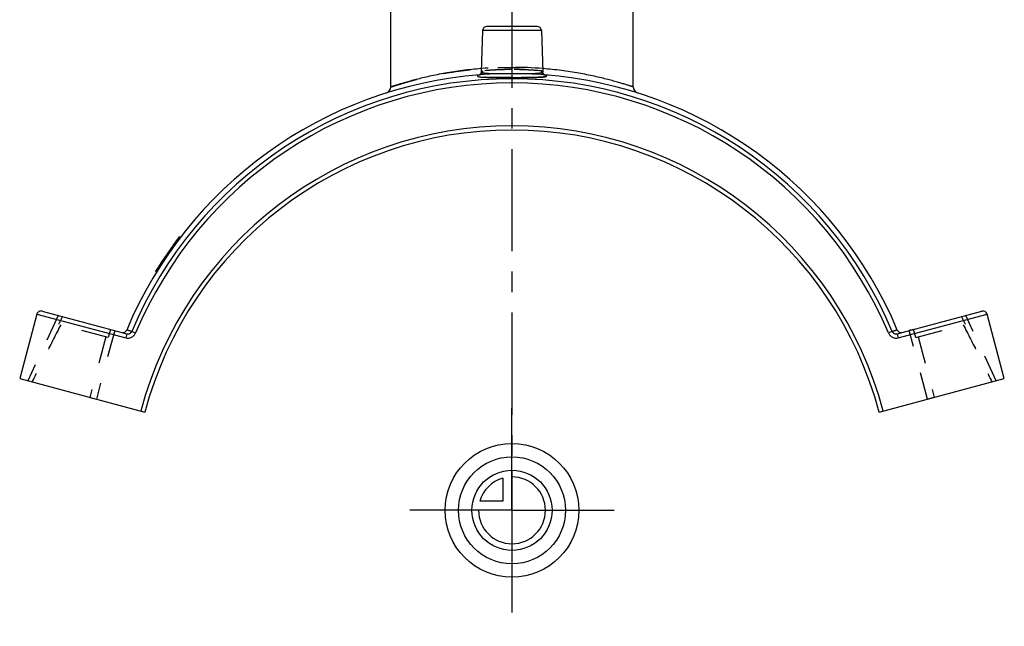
# Model space of a CAD drawing. Header units: millimetres. Extents: x 382 to 618, y 342 to 652.
# Tile 1 of 5: x 382 to 618, y 342 to 487. Entities that reach past the tile are written whole.
import ezdxf

# ---------------------------------------------------------------- set-up
doc = ezdxf.new("R2010")
doc.units = ezdxf.units.MM
doc.header["$LTSCALE"] = 65.185185
doc.linetypes.add('CENTER', pattern=[0.6, 0.375, -0.075, 0.075, -0.075])
doc.linetypes.add('HIDDEN', pattern=[0.2, 0.1, -0.1])
doc.layers.get('0').update_dxf_attribs({"linetype": 'CONTINUOUS'})
for name, color, linetype in [('ACHSEN_S', 7, 'CONTINUOUS'), ('DEFAULT_2', 8, 'HIDDEN'), ('FLAECHEN', 7, 'CONTINUOUS'), ('KONST.EL_MIT_GEO', 7, 'CONTINUOUS'), ('KURVEN', 7, 'CONTINUOUS')]:
    doc.layers.add(name, color=color, linetype=linetype)

msp = doc.modelspace()

# ---------------------------------------------------------------- linework, layer by layer
at = {"color": 7, "linetype": 'Continuous'}
for centre, start, end in [((406.85, 413.03), 255.0342, 337.2655), ((593.15, 413.03), 202.7345, 284.9658)]:
    msp.add_arc(centre, 1, start, end, dxfattribs=at)
at = {"layer": 'ACHSEN_S', "color": 2, "linetype": 'CENTER'}
msp.add_line((500, 651.5), (500, 348.5), dxfattribs=at)
at = {"layer": 'DEFAULT_2', "color": 8, "linetype": 'HIDDEN'}
for p, q in [((404.88, 412.52), (400.49, 396.1)), ((403.86, 412.8), (403.35, 410.86)), ((403.86, 412.8), (404.88, 412.52)), ((596.14, 412.8), (595.12, 412.52)), ((599.51, 396.1), (595.12, 412.52)), ((596.65, 410.86), (596.14, 412.8)), ((402.78, 411.01), (398.91, 396.52)), ((403.35, 410.86), (402.78, 411.01)), ((596.65, 410.86), (597.22, 411.01)), ((597.22, 411.01), (601.09, 396.52)), ((398.91, 396.52), (400.49, 396.1)), ((601.09, 396.52), (599.51, 396.1))]:
    msp.add_line(p, q, dxfattribs=at)
at = {"layer": 'FLAECHEN', "color": 7, "linetype": 'Continuous'}
for p, q in [((471, 470.81), (471, 523.8)), ((492.97, 484.33), (492.62, 474.4)), ((507.03, 484.33), (507.38, 474.4))]:
    msp.add_line(p, q, dxfattribs=at)
at = {"layer": 'FLAECHEN', "color": 8, "linetype": 'HIDDEN'}
msp.add_line((529, 470.81), (529, 488.5), dxfattribs=at)
at = {"layer": 'FLAECHEN', "color": 2, "linetype": 'CENTER'}
for q in [(500, 397.25), (472.25, 369.5), (527.75, 369.5), (500, 341.75)]:
    msp.add_line((500, 369.5), q, dxfattribs=at)
at = {"layer": 'KONST.EL_MIT_GEO', "color": 7, "linetype": 'Continuous'}
for p, q in [((471, 470.81), (471, 494)), ((529, 470.81), (529, 494)), ((507.03, 484.33), (492.97, 484.33)), ((506.03, 485.3), (493.97, 485.3)), ((507.38, 474.4), (507.38, 474.4)), ((419.95, 433.93), (419.71, 434.12)), ((420.59, 434.78), (420.35, 434.96)), ((414.9, 426.52), (414.67, 426.71)), ((415.05, 426.75), (414.81, 426.94)), ((386.27, 416.46), (382.14, 401.01)), ((386.27, 416.46), (407.52, 410.78)), ((387.49, 417.17), (407.78, 411.75)), ((592.22, 411.75), (612.51, 417.17)), ((592.48, 410.78), (613.73, 416.46)), ((617.86, 401.01), (613.73, 416.46)), ((408.97, 412.32), (407.77, 412.65)), ((592.23, 412.65), (591.03, 412.32)), ((407.78, 411.75), (407.52, 410.78)), ((408.97, 412.32), (409.89, 411.94)), ((591.03, 412.32), (590.11, 411.94)), ((592.22, 411.75), (592.48, 410.78)), ((382.14, 401.01), (412.09, 393)), ((587.91, 393), (617.86, 401.01))]:
    msp.add_line(p, q, dxfattribs=at)
at = {"layer": 'KONST.EL_MIT_GEO', "color": 8, "linetype": 'HIDDEN'}
for p, q in [((492.62, 474.4), (492.62, 474.4)), ((492.27, 473.72), (492.27, 473.72)), ((507.76, 473.7), (507.76, 473.7)), ((419.79, 433.72), (419.55, 433.91)), ((419.9, 433.87), (419.67, 434.06)), ((420.18, 434.24), (419.94, 434.42)), ((420.19, 434.25), (419.96, 434.44)), ((420.26, 434.35), (420.03, 434.54)), ((418.16, 431.46), (417.92, 431.65)), ((418.29, 431.65), (418.06, 431.84)), ((418.3, 431.66), (418.06, 431.84)), ((418.31, 431.68), (418.08, 431.87)), ((419.23, 432.96), (418.99, 433.15)), ((419.62, 433.49), (419.38, 433.67)), ((419.62, 433.49), (419.39, 433.68)), ((419.63, 433.51), (419.4, 433.69)), ((416.96, 429.71), (416.72, 429.9)), ((417.01, 429.79), (416.77, 429.98)), ((417.01, 429.79), (416.77, 429.97)), ((417.05, 429.85), (416.81, 430.04)), ((417.27, 430.18), (417.04, 430.37)), ((417.6, 430.65), (417.36, 430.84)), ((417.71, 430.81), (417.47, 431)), ((417.76, 430.89), (417.52, 431.07)), ((415.19, 426.98), (414.95, 427.16)), ((415.21, 427.01), (414.97, 427.2)), ((415.26, 427.1), (415.03, 427.29)), ((415.51, 427.49), (415.27, 427.68)), ((415.71, 427.81), (415.48, 428)), ((415.81, 427.97), (415.58, 428.15)), ((415.85, 428.02), (415.61, 428.2)), ((416.04, 428.32), (415.8, 428.5)), ((416.12, 428.45), (415.88, 428.63)), ((416.14, 428.47), (415.9, 428.66)), ((416.3, 428.72), (416.06, 428.91)), ((416.35, 428.79), (416.11, 428.98)), ((391.36, 416.14), (384.07, 400.49)), ((615.93, 400.49), (608.64, 416.14)), ((403.35, 410.86), (391.47, 414.04)), ((407.77, 412.65), (408.97, 412.32)), ((591.03, 412.32), (592.23, 412.65)), ((596.65, 410.86), (608.53, 414.04))]:
    msp.add_line(p, q, dxfattribs=at)
at = {"layer": 'KONST.EL_MIT_GEO', "color": 7, "linetype": 'Continuous'}
for points in [[(492.62, 474.4), (492.61, 474.33), (492.6, 474.26), (492.59, 474.18), (492.56, 474.11), (492.53, 474.04), (492.5, 473.98), (492.47, 473.93), (492.43, 473.88), (492.4, 473.83), (492.36, 473.8), (492.33, 473.77), (492.31, 473.75), (492.28, 473.73), (492.27, 473.72), (492.26, 473.72)], [(507.76, 473.7), (507.75, 473.71), (507.74, 473.71), (507.73, 473.72), (507.71, 473.73), (507.69, 473.75), (507.66, 473.77), (507.63, 473.8), (507.6, 473.84), (507.57, 473.88), (507.53, 473.93), (507.5, 473.98), (507.46, 474.05), (507.44, 474.11), (507.41, 474.18), (507.4, 474.26), (507.39, 474.34), (507.38, 474.4)]]:
    msp.add_lwpolyline(points, dxfattribs=at)
at = {"layer": 'KONST.EL_MIT_GEO', "color": 8, "linetype": 'HIDDEN'}
for points in [[(492.27, 473.72), (492.26, 473.71), (492.25, 473.71), (492.24, 473.7), (492.25, 473.7), (492.25, 473.71), (492.26, 473.71), (492.28, 473.72), (492.3, 473.73), (492.32, 473.74), (492.33, 473.74)], [(507.67, 473.74), (507.68, 473.74), (507.7, 473.73), (507.72, 473.72), (507.74, 473.71), (507.75, 473.71), (507.75, 473.71), (507.76, 473.7)]]:
    msp.add_lwpolyline(points, dxfattribs=at)
at = {"layer": 'KONST.EL_MIT_GEO', "color": 7, "linetype": 'Continuous'}
for centre, radius, start, end in [((493.97, 484.3), 1, 90, 178), ((506.03, 484.3), 1, 2, 90), ((500, 374), 100, 94.4362, 157.2655), ((500, 374), 98.77, 22.8313, 157.1687), ((500, 374), 97.77, 22.8314, 157.1686), ((492.02, 474.59), 0.907, 274.5432, 286.2301), ((507.98, 474.59), 0.907, 253.7663, 265.4569), ((500, 374), 100, 22.7345, 85.5516), ((469.5, 470.81), 1.5, 287.4871, 360), ((530.5, 470.81), 1.5, 180, 252.5129), ((500, 369.5), 92, 14.9658, 165.0342), ((500, 369.5), 91, 14.9658, 165.0342), ((500, 374), 100.3, 142.5713, 148.2963), ((387.24, 416.2), 1, 75.0342, 165.0342), ((612.76, 416.2), 1, 14.9658, 104.9658)]:
    msp.add_arc(centre, radius, start, end, dxfattribs=at)
at = {"layer": 'KONST.EL_MIT_GEO', "color": 8, "linetype": 'HIDDEN'}
for centre, radius, start, end in [((500, 374), 100, 85.5516, 94.4362), ((500, 383.72), 91.78, 85.4046, 94.5954), ((500, 396.5), 78.46, 90.0033, 95.1567), ((500, 396.58), 78.39, 90.001, 95.159), ((500, 396.5), 78.46, 84.8433, 89.9967), ((500, 396.58), 78.39, 84.841, 89.999), ((492.02, 474.59), 0.907, 286.2301, 290.1086), ((492.01, 474.6), 0.915, 290.1278, 298.904), ((507.99, 474.6), 0.915, 241.0962, 249.8713), ((507.98, 474.59), 0.907, 249.8915, 253.7663), ((910.47, 155.33), 579.91, 153.30325, 153.50499), ((89.53, 155.33), 579.91, 26.49501, 26.69675)]:
    msp.add_arc(centre, radius, start, end, dxfattribs=at)
for points, knots in [([(471, 470.81), (471, 470.81), (471.02, 470.81), (471.04, 470.82), (471.09, 470.84), (471.15, 470.86), (471.23, 470.88), (471.37, 470.93), (471.59, 471), (471.9, 471.1), (472.28, 471.22), (472.73, 471.36), (473.46, 471.59), (474.52, 471.9), (475.98, 472.31), (477.66, 472.75), (479.55, 473.2), (481.64, 473.66), (484.75, 474.25), (488.99, 474.89), (494.38, 475.38), (500, 475.56), (504.35, 475.42), (506.8, 475.25), (507.35, 475.2)], [0, 0, 0, 0, 0.000253, 0.001012, 0.002275, 0.004041, 0.006308, 0.009076, 0.016094, 0.025069, 0.035962, 0.048734, 0.063336, 0.097822, 0.13897, 0.186295, 0.239292, 0.297441, 0.360211, 0.497346, 0.64587, 0.800322, 0.954774, 1, 1, 1, 1]), ([(492.95, 474.65), (492.95, 474.45), (492.83, 474.06), (492.51, 473.8), (492.33, 473.74)], [0, 0, 0, 0, 0.506748, 1, 1, 1, 1]), ([(492.95, 474.65), (492.95, 474.48), (492.86, 474.13), (492.6, 473.88), (492.46, 473.8)], [0, 0, 0, 0, 0.506015, 1, 1, 1, 1]), ([(492.95, 474.65), (492.87, 474.61), (492.74, 474.56), (492.62, 474.45), (492.62, 474.4)], [0, 0, 0, 0, 0.657744, 1, 1, 1, 1]), ([(507.05, 474.65), (507.05, 474.45), (507.17, 474.06), (507.49, 473.8), (507.67, 473.74)], [0, 0, 0, 0, 0.506752, 1, 1, 1, 1]), ([(507.05, 474.65), (507.13, 474.61), (507.26, 474.56), (507.38, 474.45), (507.38, 474.4)], [0, 0, 0, 0, 0.657743, 1, 1, 1, 1]), ([(500, 473.05), (499.36, 473.05), (498.11, 473.06), (496.58, 473.06), (495.43, 473.07), (494.66, 473.08), (493.96, 473.1), (493.34, 473.12), (492.82, 473.16), (492.39, 473.2), (492.07, 473.25), (491.86, 473.3), (491.76, 473.36), (491.71, 473.4), (491.7, 473.45), (491.72, 473.5), (491.77, 473.54), (491.84, 473.59), (491.94, 473.64), (492.02, 473.67), (492.06, 473.68)], [0, 0, 0, 0, 0.218841, 0.425488, 0.520637, 0.608576, 0.688127, 0.758244, 0.81804, 0.866807, 0.90406, 0.929661, 0.938299, 0.944567, 0.949455, 0.95479, 0.96206, 0.971897, 0.984522, 1, 1, 1, 1]), ([(507.94, 473.68), (507.98, 473.67), (508.06, 473.64), (508.16, 473.59), (508.23, 473.54), (508.28, 473.5), (508.3, 473.45), (508.29, 473.4), (508.24, 473.36), (508.14, 473.3), (507.93, 473.25), (507.61, 473.2), (507.18, 473.16), (506.66, 473.12), (506.04, 473.1), (505.34, 473.08), (504.57, 473.07), (503.42, 473.06), (501.89, 473.06), (500.64, 473.05), (500, 473.05)], [0, 0, 0, 0, 0.015478, 0.028103, 0.037939, 0.04521, 0.050545, 0.055433, 0.061701, 0.070339, 0.09594, 0.133192, 0.181958, 0.241754, 0.31187, 0.39142, 0.479358, 0.574506, 0.781153, 1, 1, 1, 1]), ([(391.99, 413.9), (390.81, 411.64), (388.49, 407.08), (386.23, 402.5), (385.11, 400.21)], [0, 0, 0, 0, 0.499999, 1, 1, 1, 1]), ([(608.01, 413.9), (609.19, 411.64), (611.51, 407.08), (613.77, 402.5), (614.89, 400.21)], [0, 0, 0, 0, 0.499999, 1, 1, 1, 1])]:
    msp.add_open_spline(points, degree=3, knots=knots, dxfattribs=at)
at = {"layer": 'KONST.EL_MIT_GEO', "color": 7, "linetype": 'Continuous'}
for points, knots in [([(492.65, 475.2), (491.14, 475.08), (488.24, 474.78), (484.11, 474.14), (480.94, 473.51), (478.64, 472.99), (477.11, 472.61), (475.74, 472.24), (474.53, 471.9), (473.49, 471.6), (472.74, 471.37), (472.22, 471.2), (471.9, 471.1), (471.63, 471.02), (471.41, 470.94), (471.26, 470.89), (471.16, 470.86), (471.1, 470.84), (471.06, 470.83), (471.03, 470.82), (471.01, 470.81), (471, 470.81), (471, 470.81)], [0, 0, 0, 0, 0.204399, 0.394662, 0.566094, 0.643396, 0.714396, 0.778592, 0.835491, 0.884622, 0.925537, 0.942784, 0.957832, 0.970638, 0.981166, 0.989388, 0.992625, 0.995277, 0.997342, 0.998818, 0.999704, 1, 1, 1, 1]), ([(492.62, 474.4), (492.62, 474.34), (492.76, 474.26), (492.95, 474.21), (493.19, 474.16), (493.5, 474.13), (493.87, 474.1), (494.3, 474.07), (494.98, 474.05), (495.94, 474.03), (497.21, 474.02), (498.58, 474.02), (499.52, 474.02), (500, 474.02)], [0, 0, 0, 0, 0.02538, 0.049814, 0.08292, 0.124644, 0.174703, 0.232681, 0.298049, 0.448409, 0.620026, 0.806274, 1, 1, 1, 1]), ([(500, 474.02), (500.48, 474.02), (501.42, 474.02), (502.79, 474.02), (504.06, 474.03), (505.02, 474.05), (505.7, 474.07), (506.13, 474.1), (506.5, 474.13), (506.81, 474.16), (507.05, 474.21), (507.24, 474.26), (507.38, 474.34), (507.38, 474.4)], [0, 0, 0, 0, 0.193719, 0.379965, 0.551584, 0.701946, 0.767315, 0.825294, 0.875354, 0.917079, 0.950186, 0.97462, 1, 1, 1, 1]), ([(529, 470.81), (529, 470.81), (528.99, 470.81), (528.97, 470.82), (528.94, 470.83), (528.9, 470.84), (528.84, 470.86), (528.74, 470.89), (528.59, 470.94), (528.37, 471.02), (528.1, 471.1), (527.78, 471.2), (527.26, 471.37), (526.51, 471.6), (525.47, 471.9), (524.26, 472.24), (522.89, 472.61), (521.36, 472.99), (519.06, 473.51), (515.89, 474.14), (511.76, 474.78), (508.86, 475.08), (507.35, 475.2)], [0, 0, 0, 0, 0.000296, 0.001182, 0.002658, 0.004723, 0.007375, 0.010612, 0.018834, 0.029362, 0.042168, 0.057216, 0.074463, 0.115378, 0.164509, 0.221408, 0.285604, 0.356604, 0.433906, 0.605338, 0.795601, 1, 1, 1, 1]), ([(492.06, 473.68), (492.02, 473.67), (491.94, 473.64), (491.84, 473.59), (491.77, 473.54), (491.72, 473.5), (491.7, 473.45), (491.71, 473.4), (491.76, 473.36), (491.86, 473.3), (492.07, 473.25), (492.39, 473.2), (492.82, 473.16), (493.34, 473.12), (493.96, 473.1), (494.66, 473.08), (495.43, 473.07), (496.58, 473.06), (498.11, 473.06), (499.36, 473.05), (500, 473.05)], [0, 0, 0, 0, 0.015478, 0.028103, 0.037939, 0.04521, 0.050545, 0.055432, 0.061701, 0.070338, 0.09594, 0.133191, 0.181957, 0.241753, 0.311869, 0.391419, 0.479357, 0.574505, 0.781151, 1, 1, 1, 1]), ([(500, 473.05), (500.64, 473.05), (501.89, 473.06), (503.42, 473.06), (504.57, 473.07), (505.34, 473.08), (506.04, 473.1), (506.66, 473.12), (507.18, 473.16), (507.61, 473.2), (507.93, 473.25), (508.14, 473.3), (508.24, 473.36), (508.29, 473.4), (508.3, 473.45), (508.28, 473.5), (508.23, 473.54), (508.16, 473.59), (508.06, 473.64), (507.98, 473.67), (507.94, 473.68)], [0, 0, 0, 0, 0.21884, 0.425488, 0.520637, 0.608576, 0.688126, 0.758244, 0.81804, 0.866807, 0.90406, 0.929662, 0.938299, 0.944567, 0.949455, 0.95479, 0.96206, 0.971897, 0.984522, 1, 1, 1, 1]), ([(407.52, 410.78), (407.75, 410.72), (408.24, 410.68), (408.94, 410.88), (409.53, 411.31), (409.8, 411.72), (409.89, 411.94)], [0, 0, 0, 0, 0.250013, 0.500017, 0.750012, 1, 1, 1, 1]), ([(407.78, 411.75), (408.01, 411.69), (408.52, 411.73), (408.88, 412.11), (408.97, 412.32)], [0, 0, 0, 0, 0.499685, 1, 1, 1, 1]), ([(590.11, 411.94), (590.2, 411.72), (590.47, 411.31), (591.06, 410.88), (591.76, 410.68), (592.25, 410.72), (592.48, 410.78)], [0, 0, 0, 0, 0.249988, 0.499983, 0.749987, 1, 1, 1, 1]), ([(591.03, 412.32), (591.12, 412.11), (591.48, 411.73), (591.99, 411.69), (592.22, 411.75)], [0, 0, 0, 0, 0.500315, 1, 1, 1, 1])]:
    msp.add_open_spline(points, degree=3, knots=knots, dxfattribs=at)
at = {"layer": 'KURVEN', "color": 40, "linetype": 'Continuous'}
for p, q in [((497.8, 377.19), (497.8, 371.7)), ((500, 379.1), (500, 369.5)), ((497.8, 371.7), (492.31, 371.7)), ((500, 369.5), (490.4, 369.5))]:
    msp.add_line(p, q, dxfattribs=at)
for radius in [16, 12.8, 9.6]:
    msp.add_circle((500, 369.5), radius, dxfattribs=at)
for start, end in [(180, 90), (105.962, 164.038)]:
    msp.add_arc((500, 369.5), 8, start, end, dxfattribs=at)

doc.saveas('drawing.dxf')
